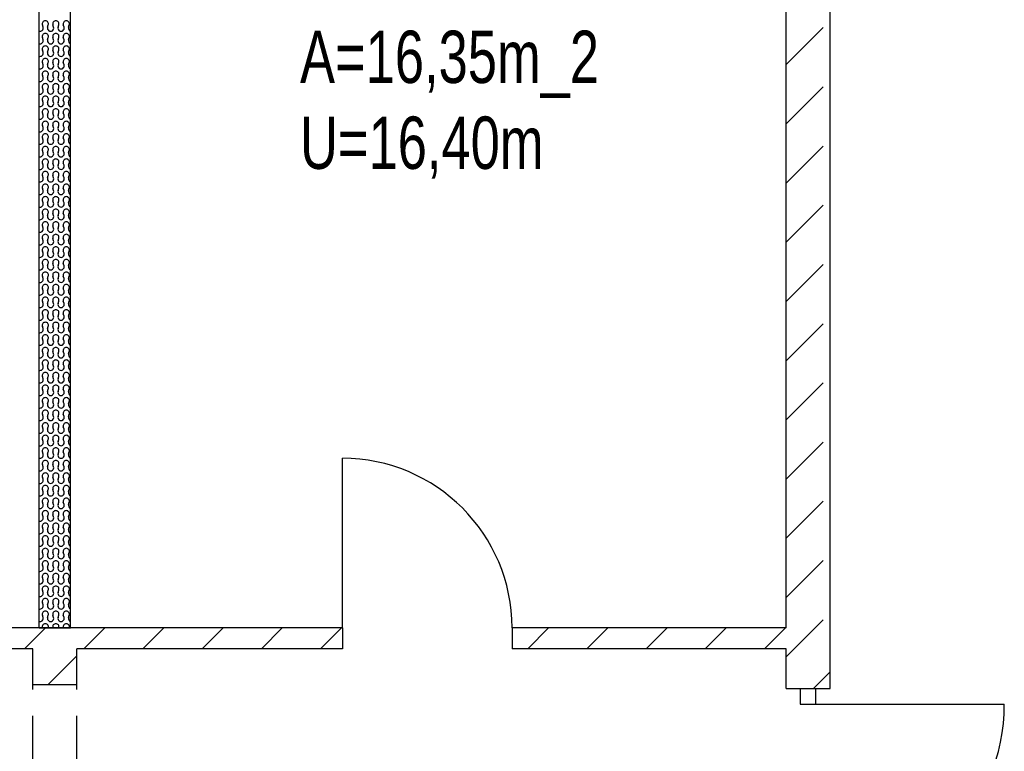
# Model space of a CAD drawing. Header units: metres. Extents: x 940 to 7099, y 1241 to 5343.
# Tile 7 of 23: x 2383 to 2853, y 4019 to 4369. Entities that reach past the tile are written whole.
import ezdxf

# ---------------------------------------------------------------- set-up
doc = ezdxf.new("R2010")
doc.units = ezdxf.units.M
doc.header["$LTSCALE"] = 100
doc.header["$MEASUREMENT"] = 0
doc.linetypes.add('HIDDEN', pattern=[0.375, 0.25, -0.125])
for name, color, linetype in [('20', 211, 'Continuous'), ('22', 211, 'Continuous'), ('30', 5, 'Continuous'), ('32', 2, 'Continuous'), ('64', 1, 'Continuous'), ('67', 2, 'Continuous'), ('69', 6, 'Continuous')]:
    doc.layers.add(name, color=color, linetype=linetype)

msp = doc.modelspace()

# ---------------------------------------------------------------- linework, layer by layer
at = {"layer": '20', "linetype": 'Continuous'}
for p, q in [((2393.9246, 4364.9688), (2393.575, 4366.0308)), ((2396.075, 4364.9688), (2396.4246, 4366.0308)), ((2398.9246, 4364.9688), (2398.575, 4366.0308)), ((2401.075, 4364.9688), (2401.4246, 4366.0308)), ((2403.9246, 4364.9688), (2403.575, 4366.0308)), ((2406.075, 4364.9688), (2406.4246, 4366.0308)), ((2393.9246, 4358.9688), (2393.575, 4360.0308)), ((2396.075, 4358.9688), (2396.4246, 4360.0308)), ((2398.9246, 4358.9688), (2398.575, 4360.0308)), ((2401.075, 4358.9688), (2401.4246, 4360.0308)), ((2403.9246, 4358.9688), (2403.575, 4360.0308)), ((2406.075, 4358.9688), (2406.4246, 4360.0308)), ((2393.9246, 4352.9688), (2393.575, 4354.0308)), ((2396.075, 4352.9688), (2396.4246, 4354.0308)), ((2398.9246, 4352.9688), (2398.575, 4354.0308)), ((2401.075, 4352.9688), (2401.4246, 4354.0308)), ((2403.9246, 4352.9688), (2403.575, 4354.0308)), ((2406.075, 4352.9688), (2406.4246, 4354.0308)), ((2393.9246, 4346.9688), (2393.575, 4348.0308)), ((2396.075, 4346.9688), (2396.4246, 4348.0308)), ((2398.9246, 4346.9688), (2398.575, 4348.0308)), ((2401.075, 4346.9688), (2401.4246, 4348.0308)), ((2403.9246, 4346.9688), (2403.575, 4348.0308)), ((2406.075, 4346.9688), (2406.4246, 4348.0308)), ((2393.9246, 4340.9688), (2393.575, 4342.0308)), ((2396.075, 4340.9688), (2396.4246, 4342.0308)), ((2398.9246, 4340.9688), (2398.575, 4342.0308)), ((2401.075, 4340.9688), (2401.4246, 4342.0308)), ((2403.9246, 4340.9688), (2403.575, 4342.0308)), ((2406.075, 4340.9688), (2406.4246, 4342.0308)), ((2393.9246, 4334.9688), (2393.575, 4336.0308)), ((2396.075, 4334.9688), (2396.4246, 4336.0308)), ((2398.9246, 4334.9688), (2398.575, 4336.0308)), ((2401.075, 4334.9688), (2401.4246, 4336.0308)), ((2403.9246, 4334.9688), (2403.575, 4336.0308)), ((2406.075, 4334.9688), (2406.4246, 4336.0308)), ((2393.9246, 4328.9688), (2393.575, 4330.0308)), ((2396.075, 4328.9688), (2396.4246, 4330.0308)), ((2398.9246, 4328.9688), (2398.575, 4330.0308)), ((2401.075, 4328.9688), (2401.4246, 4330.0308)), ((2403.9246, 4328.9688), (2403.575, 4330.0308)), ((2406.075, 4328.9688), (2406.4246, 4330.0308)), ((2393.9246, 4322.9688), (2393.575, 4324.0308)), ((2396.075, 4322.9688), (2396.4246, 4324.0308)), ((2398.9246, 4322.9688), (2398.575, 4324.0308)), ((2401.075, 4322.9688), (2401.4246, 4324.0308)), ((2403.9246, 4322.9688), (2403.575, 4324.0308)), ((2406.075, 4322.9688), (2406.4246, 4324.0308)), ((2393.9246, 4316.9688), (2393.575, 4318.0308)), ((2396.075, 4316.9688), (2396.4246, 4318.0308)), ((2398.9246, 4316.9688), (2398.575, 4318.0308)), ((2401.075, 4316.9688), (2401.4246, 4318.0308)), ((2403.9246, 4316.9688), (2403.575, 4318.0308)), ((2406.075, 4316.9688), (2406.4246, 4318.0308)), ((2393.9246, 4310.9688), (2393.575, 4312.0308)), ((2396.075, 4310.9688), (2396.4246, 4312.0308)), ((2398.9246, 4310.9688), (2398.575, 4312.0308)), ((2401.075, 4310.9688), (2401.4246, 4312.0308)), ((2403.9246, 4310.9688), (2403.575, 4312.0308)), ((2406.075, 4310.9688), (2406.4246, 4312.0308)), ((2393.9246, 4304.9688), (2393.575, 4306.0308)), ((2396.075, 4304.9688), (2396.4246, 4306.0308)), ((2398.9246, 4304.9688), (2398.575, 4306.0308)), ((2401.075, 4304.9688), (2401.4246, 4306.0308)), ((2403.9246, 4304.9688), (2403.575, 4306.0308)), ((2406.075, 4304.9688), (2406.4246, 4306.0308)), ((2393.9246, 4298.9688), (2393.575, 4300.0308)), ((2396.075, 4298.9688), (2396.4246, 4300.0308)), ((2398.9246, 4298.9688), (2398.575, 4300.0308)), ((2401.075, 4298.9688), (2401.4246, 4300.0308)), ((2403.9246, 4298.9688), (2403.575, 4300.0308)), ((2406.075, 4298.9688), (2406.4246, 4300.0308)), ((2393.9246, 4292.9688), (2393.575, 4294.0308)), ((2396.075, 4292.9688), (2396.4246, 4294.0308)), ((2398.9246, 4292.9688), (2398.575, 4294.0308)), ((2401.075, 4292.9688), (2401.4246, 4294.0308)), ((2403.9246, 4292.9688), (2403.575, 4294.0308)), ((2406.075, 4292.9688), (2406.4246, 4294.0308)), ((2393.9246, 4286.9688), (2393.575, 4288.0308)), ((2396.075, 4286.9688), (2396.4246, 4288.0308)), ((2398.9246, 4286.9688), (2398.575, 4288.0308)), ((2401.075, 4286.9688), (2401.4246, 4288.0308)), ((2403.9246, 4286.9688), (2403.575, 4288.0308)), ((2406.075, 4286.9688), (2406.4246, 4288.0308)), ((2393.9246, 4280.9688), (2393.575, 4282.0308)), ((2396.075, 4280.9688), (2396.4246, 4282.0308)), ((2398.9246, 4280.9688), (2398.575, 4282.0308)), ((2401.075, 4280.9688), (2401.4246, 4282.0308)), ((2403.9246, 4280.9688), (2403.575, 4282.0308)), ((2406.075, 4280.9688), (2406.4246, 4282.0308)), ((2393.9246, 4274.9688), (2393.575, 4276.0308)), ((2396.075, 4274.9688), (2396.4246, 4276.0308)), ((2398.9246, 4274.9688), (2398.575, 4276.0308)), ((2401.075, 4274.9688), (2401.4246, 4276.0308)), ((2403.9246, 4274.9688), (2403.575, 4276.0308)), ((2406.075, 4274.9688), (2406.4246, 4276.0308)), ((2393.9246, 4268.9688), (2393.575, 4270.0308)), ((2396.075, 4268.9688), (2396.4246, 4270.0308)), ((2398.9246, 4268.9688), (2398.575, 4270.0308)), ((2401.075, 4268.9688), (2401.4246, 4270.0308)), ((2403.9246, 4268.9688), (2403.575, 4270.0308)), ((2406.075, 4268.9688), (2406.4246, 4270.0308)), ((2393.9246, 4262.9688), (2393.575, 4264.0308)), ((2396.075, 4262.9688), (2396.4246, 4264.0308)), ((2398.9246, 4262.9688), (2398.575, 4264.0308)), ((2401.075, 4262.9688), (2401.4246, 4264.0308)), ((2403.9246, 4262.9688), (2403.575, 4264.0308)), ((2406.075, 4262.9688), (2406.4246, 4264.0308)), ((2393.9246, 4256.9688), (2393.575, 4258.0308)), ((2396.075, 4256.9688), (2396.4246, 4258.0308)), ((2398.9246, 4256.9688), (2398.575, 4258.0308)), ((2401.075, 4256.9688), (2401.4246, 4258.0308)), ((2403.9246, 4256.9688), (2403.575, 4258.0308)), ((2406.075, 4256.9688), (2406.4246, 4258.0308)), ((2393.9246, 4250.9688), (2393.575, 4252.0308)), ((2396.075, 4250.9688), (2396.4246, 4252.0308)), ((2398.9246, 4250.9688), (2398.575, 4252.0308)), ((2401.075, 4250.9688), (2401.4246, 4252.0308)), ((2403.9246, 4250.9688), (2403.575, 4252.0308)), ((2406.075, 4250.9688), (2406.4246, 4252.0308)), ((2393.9246, 4244.9688), (2393.575, 4246.0308)), ((2396.075, 4244.9688), (2396.4246, 4246.0308)), ((2398.9246, 4244.9688), (2398.575, 4246.0308)), ((2401.075, 4244.9688), (2401.4246, 4246.0308)), ((2403.9246, 4244.9688), (2403.575, 4246.0308)), ((2406.075, 4244.9688), (2406.4246, 4246.0308)), ((2393.9246, 4238.9688), (2393.575, 4240.0308)), ((2396.075, 4238.9688), (2396.4246, 4240.0308)), ((2398.9246, 4238.9688), (2398.575, 4240.0308)), ((2401.075, 4238.9688), (2401.4246, 4240.0308)), ((2403.9246, 4238.9688), (2403.575, 4240.0308)), ((2406.075, 4238.9688), (2406.4246, 4240.0308)), ((2393.9246, 4232.9688), (2393.575, 4234.0308)), ((2396.075, 4232.9688), (2396.4246, 4234.0308)), ((2398.9246, 4232.9688), (2398.575, 4234.0308)), ((2401.075, 4232.9688), (2401.4246, 4234.0308)), ((2403.9246, 4232.9688), (2403.575, 4234.0308)), ((2406.075, 4232.9688), (2406.4246, 4234.0308)), ((2393.9246, 4226.9688), (2393.575, 4228.0308)), ((2396.075, 4226.9688), (2396.4246, 4228.0308)), ((2398.9246, 4226.9688), (2398.575, 4228.0308)), ((2401.075, 4226.9688), (2401.4246, 4228.0308)), ((2403.9246, 4226.9688), (2403.575, 4228.0308)), ((2406.075, 4226.9688), (2406.4246, 4228.0308)), ((2393.9246, 4220.9688), (2393.575, 4222.0308)), ((2396.075, 4220.9688), (2396.4246, 4222.0308)), ((2398.9246, 4220.9688), (2398.575, 4222.0308)), ((2401.075, 4220.9688), (2401.4246, 4222.0308)), ((2403.9246, 4220.9688), (2403.575, 4222.0308)), ((2406.075, 4220.9688), (2406.4246, 4222.0308)), ((2393.9246, 4214.9688), (2393.575, 4216.0308)), ((2396.075, 4214.9688), (2396.4246, 4216.0308)), ((2398.9246, 4214.9688), (2398.575, 4216.0308)), ((2401.075, 4214.9688), (2401.4246, 4216.0308)), ((2403.9246, 4214.9688), (2403.575, 4216.0308)), ((2406.075, 4214.9688), (2406.4246, 4216.0308)), ((2393.9246, 4208.9688), (2393.575, 4210.0308)), ((2396.075, 4208.9688), (2396.4246, 4210.0308)), ((2398.9246, 4208.9688), (2398.575, 4210.0308)), ((2401.075, 4208.9688), (2401.4246, 4210.0308)), ((2403.9246, 4208.9688), (2403.575, 4210.0308)), ((2406.075, 4208.9688), (2406.4246, 4210.0308)), ((2393.9246, 4202.9688), (2393.575, 4204.0308)), ((2396.075, 4202.9688), (2396.4246, 4204.0308)), ((2398.9246, 4202.9688), (2398.575, 4204.0308)), ((2401.075, 4202.9688), (2401.4246, 4204.0308)), ((2403.9246, 4202.9688), (2403.575, 4204.0308)), ((2406.075, 4202.9688), (2406.4246, 4204.0308)), ((2393.9246, 4196.9688), (2393.575, 4198.0308)), ((2396.075, 4196.9688), (2396.4246, 4198.0308)), ((2398.9246, 4196.9688), (2398.575, 4198.0308)), ((2401.075, 4196.9688), (2401.4246, 4198.0308)), ((2403.9246, 4196.9688), (2403.575, 4198.0308)), ((2406.075, 4196.9688), (2406.4246, 4198.0308)), ((2393.9246, 4190.9688), (2393.575, 4192.0308)), ((2396.075, 4190.9688), (2396.4246, 4192.0308)), ((2398.9246, 4190.9688), (2398.575, 4192.0308)), ((2401.075, 4190.9688), (2401.4246, 4192.0308)), ((2403.9246, 4190.9688), (2403.575, 4192.0308)), ((2406.075, 4190.9688), (2406.4246, 4192.0308)), ((2393.9246, 4184.9688), (2393.575, 4186.0308)), ((2396.075, 4184.9688), (2396.4246, 4186.0308)), ((2398.9246, 4184.9688), (2398.575, 4186.0308)), ((2401.075, 4184.9688), (2401.4246, 4186.0308)), ((2403.9246, 4184.9688), (2403.575, 4186.0308)), ((2406.075, 4184.9688), (2406.4246, 4186.0308)), ((2393.9246, 4178.9688), (2393.575, 4180.0308)), ((2396.075, 4178.9688), (2396.4246, 4180.0308)), ((2398.9246, 4178.9688), (2398.575, 4180.0308)), ((2401.075, 4178.9688), (2401.4246, 4180.0308)), ((2403.9246, 4178.9688), (2403.575, 4180.0308)), ((2406.075, 4178.9688), (2406.4246, 4180.0308)), ((2393.9246, 4172.9688), (2393.575, 4174.0308)), ((2396.075, 4172.9688), (2396.4246, 4174.0308)), ((2398.9246, 4172.9688), (2398.575, 4174.0308)), ((2401.075, 4172.9688), (2401.4246, 4174.0308)), ((2403.9246, 4172.9688), (2403.575, 4174.0308)), ((2406.075, 4172.9688), (2406.4246, 4174.0308)), ((2393.9246, 4166.9688), (2393.575, 4168.0308)), ((2396.075, 4166.9688), (2396.4246, 4168.0308)), ((2398.9246, 4166.9688), (2398.575, 4168.0308)), ((2401.075, 4166.9688), (2401.4246, 4168.0308)), ((2403.9246, 4166.9688), (2403.575, 4168.0308)), ((2406.075, 4166.9688), (2406.4246, 4168.0308)), ((2393.9246, 4160.9688), (2393.575, 4162.0308)), ((2396.075, 4160.9688), (2396.4246, 4162.0308)), ((2398.9246, 4160.9688), (2398.575, 4162.0308)), ((2401.075, 4160.9688), (2401.4246, 4162.0308)), ((2403.9246, 4160.9688), (2403.575, 4162.0308)), ((2406.075, 4160.9688), (2406.4246, 4162.0308)), ((2393.9246, 4154.9688), (2393.575, 4156.0308)), ((2396.075, 4154.9688), (2396.4246, 4156.0308)), ((2398.9246, 4154.9688), (2398.575, 4156.0308)), ((2401.075, 4154.9688), (2401.4246, 4156.0308)), ((2403.9246, 4154.9688), (2403.575, 4156.0308)), ((2406.075, 4154.9688), (2406.4246, 4156.0308)), ((2393.9246, 4148.9688), (2393.575, 4150.0308)), ((2396.075, 4148.9688), (2396.4246, 4150.0308)), ((2398.9246, 4148.9688), (2398.575, 4150.0308)), ((2401.075, 4148.9688), (2401.4246, 4150.0308)), ((2403.9246, 4148.9688), (2403.575, 4150.0308)), ((2406.075, 4148.9688), (2406.4246, 4150.0308)), ((2393.9246, 4142.9688), (2393.575, 4144.0308)), ((2396.075, 4142.9688), (2396.4246, 4144.0308)), ((2398.9246, 4142.9688), (2398.575, 4144.0308)), ((2401.075, 4142.9688), (2401.4246, 4144.0308)), ((2403.9246, 4142.9688), (2403.575, 4144.0308)), ((2406.075, 4142.9688), (2406.4246, 4144.0308)), ((2393.9246, 4136.9688), (2393.575, 4138.0308)), ((2396.075, 4136.9688), (2396.4246, 4138.0308)), ((2398.9246, 4136.9688), (2398.575, 4138.0308)), ((2401.075, 4136.9688), (2401.4246, 4138.0308)), ((2403.9246, 4136.9688), (2403.575, 4138.0308)), ((2406.075, 4136.9688), (2406.4246, 4138.0308)), ((2393.9246, 4130.9688), (2393.575, 4132.0308)), ((2396.075, 4130.9688), (2396.4246, 4132.0308)), ((2398.9246, 4130.9688), (2398.575, 4132.0308)), ((2401.075, 4130.9688), (2401.4246, 4132.0308)), ((2403.9246, 4130.9688), (2403.575, 4132.0308)), ((2406.075, 4130.9688), (2406.4246, 4132.0308)), ((2393.9246, 4124.9688), (2393.575, 4126.0308)), ((2396.075, 4124.9688), (2396.4246, 4126.0308)), ((2398.9246, 4124.9688), (2398.575, 4126.0308)), ((2401.075, 4124.9688), (2401.4246, 4126.0308)), ((2403.9246, 4124.9688), (2403.575, 4126.0308)), ((2406.075, 4124.9688), (2406.4246, 4126.0308)), ((2393.9246, 4118.9688), (2393.575, 4120.0308)), ((2396.075, 4118.9688), (2396.4246, 4120.0308)), ((2398.9246, 4118.9688), (2398.575, 4120.0308)), ((2401.075, 4118.9688), (2401.4246, 4120.0308)), ((2403.9246, 4118.9688), (2403.575, 4120.0308)), ((2406.075, 4118.9688), (2406.4246, 4120.0308)), ((2393.9246, 4112.9688), (2393.575, 4114.0308)), ((2396.075, 4112.9688), (2396.4246, 4114.0308)), ((2398.9246, 4112.9688), (2398.575, 4114.0308)), ((2401.075, 4112.9688), (2401.4246, 4114.0308)), ((2403.9246, 4112.9688), (2403.575, 4114.0308)), ((2406.075, 4112.9688), (2406.4246, 4114.0308)), ((2393.9246, 4106.9688), (2393.575, 4108.0308)), ((2396.075, 4106.9688), (2396.4246, 4108.0308)), ((2398.9246, 4106.9688), (2398.575, 4108.0308)), ((2401.075, 4106.9688), (2401.4246, 4108.0308)), ((2403.9246, 4106.9688), (2403.575, 4108.0308)), ((2406.075, 4106.9688), (2406.4246, 4108.0308)), ((2393.9246, 4100.9688), (2393.575, 4102.0308)), ((2396.075, 4100.9688), (2396.4246, 4102.0308)), ((2398.9246, 4100.9688), (2398.575, 4102.0308)), ((2401.075, 4100.9688), (2401.4246, 4102.0308)), ((2403.9246, 4100.9688), (2403.575, 4102.0308)), ((2406.075, 4100.9688), (2406.4246, 4102.0308)), ((2393.9246, 4094.9688), (2393.575, 4096.0308)), ((2396.075, 4094.9688), (2396.4246, 4096.0308)), ((2398.9246, 4094.9688), (2398.575, 4096.0308)), ((2401.075, 4094.9688), (2401.4246, 4096.0308)), ((2403.9246, 4094.9688), (2403.575, 4096.0308)), ((2406.075, 4094.9688), (2406.4246, 4096.0308)), ((2393.9246, 4088.9688), (2393.575, 4090.0308)), ((2396.075, 4088.9688), (2396.4246, 4090.0308)), ((2398.9246, 4088.9688), (2398.575, 4090.0308)), ((2401.075, 4088.9688), (2401.4246, 4090.0308)), ((2403.9246, 4088.9688), (2403.575, 4090.0308)), ((2406.075, 4088.9688), (2406.4246, 4090.0308)), ((2393.9246, 4082.9688), (2393.575, 4084.0308)), ((2396.075, 4082.9688), (2396.4246, 4084.0308)), ((2398.9246, 4082.9688), (2398.575, 4084.0308)), ((2401.075, 4082.9688), (2401.4246, 4084.0308)), ((2403.9246, 4082.9688), (2403.575, 4084.0308)), ((2406.075, 4082.9688), (2406.4246, 4084.0308)), ((2393.575, 4078.0308), (2393.5852, 4078)), ((2396.4246, 4078.0308), (2396.4145, 4078)), ((2398.575, 4078.0308), (2398.5852, 4078)), ((2401.4246, 4078.0308), (2401.4145, 4078)), ((2403.575, 4078.0308), (2403.5852, 4078)), ((2406.4246, 4078.0308), (2406.4145, 4078)), ((2625.5022, 4068), (2635.5022, 4078)), ((2653.7864, 4068), (2663.7864, 4078)), ((2682.0707, 4068), (2692.0707, 4078)), ((2710.355, 4068), (2720.355, 4078)), ((2738.6393, 4068), (2748.6393, 4078))]:
    msp.add_line(p, q, dxfattribs=at)
for centre, start, end in [((2394.9998, 4366.4998), 90, 198.2205), ((2394.9998, 4366.4998), 341.7795, 90), ((2399.9998, 4366.4998), 90, 198.2205), ((2399.9998, 4366.4998), 341.7795, 90), ((2404.9998, 4366.4998), 90, 198.2205), ((2404.9998, 4366.4998), 341.7795, 90), ((2392.4998, 4364.4998), 250.5356, 18.2205), ((2394.9998, 4360.4998), 90, 198.2205), ((2394.9998, 4360.4998), 341.7795, 90), ((2397.4998, 4364.4998), 161.7795, 18.2205), ((2399.9998, 4360.4998), 90, 198.2205), ((2399.9998, 4360.4998), 341.7795, 90), ((2402.4998, 4364.4998), 161.7795, 18.2205), ((2404.9998, 4360.4998), 90, 198.2205), ((2404.9998, 4360.4998), 341.7795, 90), ((2407.4998, 4364.4998), 161.7795, 250.5356), ((2392.4998, 4358.4998), 250.5356, 18.2205), ((2397.4998, 4358.4998), 161.7795, 18.2205), ((2402.4998, 4358.4998), 161.7795, 18.2205), ((2407.4998, 4358.4998), 161.7795, 250.5356), ((2392.4998, 4352.4998), 250.5356, 18.2205), ((2394.9998, 4354.4998), 90, 198.2205), ((2394.9998, 4354.4998), 341.7795, 90), ((2397.4998, 4352.4998), 161.7795, 18.2205), ((2399.9998, 4354.4998), 90, 198.2205), ((2399.9998, 4354.4998), 341.7795, 90), ((2402.4998, 4352.4998), 161.7795, 18.2205), ((2404.9998, 4354.4998), 90, 198.2205), ((2404.9998, 4354.4998), 341.7795, 90), ((2407.4998, 4352.4998), 161.7795, 250.5356), ((2394.9998, 4348.4998), 90, 198.2205), ((2394.9998, 4348.4998), 341.7795, 90), ((2399.9998, 4348.4998), 90, 198.2205), ((2399.9998, 4348.4998), 341.7795, 90), ((2404.9998, 4348.4998), 90, 198.2205), ((2404.9998, 4348.4998), 341.7795, 90), ((2392.4998, 4346.4998), 250.5356, 18.2205), ((2394.9998, 4342.4998), 90, 198.2205), ((2394.9998, 4342.4998), 341.7795, 90), ((2397.4998, 4346.4998), 161.7795, 18.2205), ((2399.9998, 4342.4998), 90, 198.2205), ((2399.9998, 4342.4998), 341.7795, 90), ((2402.4998, 4346.4998), 161.7795, 18.2205), ((2404.9998, 4342.4998), 90, 198.2205), ((2404.9998, 4342.4998), 341.7795, 90), ((2407.4998, 4346.4998), 161.7795, 250.5356), ((2392.4998, 4340.4998), 250.5356, 18.2205), ((2397.4998, 4340.4998), 161.7795, 18.2205), ((2402.4998, 4340.4998), 161.7795, 18.2205), ((2407.4998, 4340.4998), 161.7795, 250.5356), ((2392.4998, 4334.4998), 250.5356, 18.2205), ((2394.9998, 4336.4998), 90, 198.2205), ((2394.9998, 4336.4998), 341.7795, 90), ((2397.4998, 4334.4998), 161.7795, 18.2205), ((2399.9998, 4336.4998), 90, 198.2205), ((2399.9998, 4336.4998), 341.7795, 90), ((2402.4998, 4334.4998), 161.7795, 18.2205), ((2404.9998, 4336.4998), 90, 198.2205), ((2404.9998, 4336.4998), 341.7795, 90), ((2407.4998, 4334.4998), 161.7795, 250.5356), ((2392.4998, 4328.4998), 250.5356, 18.2205), ((2394.9998, 4330.4998), 90, 198.2205), ((2394.9998, 4330.4998), 341.7795, 90), ((2397.4998, 4328.4998), 161.7795, 18.2205), ((2399.9998, 4330.4998), 90, 198.2205), ((2399.9998, 4330.4998), 341.7795, 90), ((2402.4998, 4328.4998), 161.7795, 18.2205), ((2404.9998, 4330.4998), 90, 198.2205), ((2404.9998, 4330.4998), 341.7795, 90), ((2407.4998, 4328.4998), 161.7795, 250.5356), ((2394.9998, 4324.4998), 90, 198.2205), ((2394.9998, 4324.4998), 341.7795, 90), ((2399.9998, 4324.4998), 90, 198.2205), ((2399.9998, 4324.4998), 341.7795, 90), ((2404.9998, 4324.4998), 90, 198.2205), ((2404.9998, 4324.4998), 341.7795, 90), ((2392.4998, 4322.4998), 250.5356, 18.2205), ((2394.9998, 4318.4998), 90, 198.2205), ((2394.9998, 4318.4998), 341.7795, 90), ((2397.4998, 4322.4998), 161.7795, 18.2205), ((2399.9998, 4318.4998), 90, 198.2205), ((2399.9998, 4318.4998), 341.7795, 90), ((2402.4998, 4322.4998), 161.7795, 18.2205), ((2404.9998, 4318.4998), 90, 198.2205), ((2404.9998, 4318.4998), 341.7795, 90), ((2407.4998, 4322.4998), 161.7795, 250.5356), ((2392.4998, 4316.4998), 250.5356, 18.2205), ((2397.4998, 4316.4998), 161.7795, 18.2205), ((2402.4998, 4316.4998), 161.7795, 18.2205), ((2407.4998, 4316.4998), 161.7795, 250.5356), ((2392.4998, 4310.4998), 250.5356, 18.2205), ((2394.9998, 4312.4998), 90, 198.2205), ((2394.9998, 4312.4998), 341.7795, 90), ((2397.4998, 4310.4998), 161.7795, 18.2205), ((2399.9998, 4312.4998), 90, 198.2205), ((2399.9998, 4312.4998), 341.7795, 90), ((2402.4998, 4310.4998), 161.7795, 18.2205), ((2404.9998, 4312.4998), 90, 198.2205), ((2404.9998, 4312.4998), 341.7795, 90), ((2407.4998, 4310.4998), 161.7795, 250.5356), ((2394.9998, 4306.4998), 90, 198.2205), ((2394.9998, 4306.4998), 341.7795, 90), ((2399.9998, 4306.4998), 90, 198.2205), ((2399.9998, 4306.4998), 341.7795, 90), ((2404.9998, 4306.4998), 90, 198.2205), ((2404.9998, 4306.4998), 341.7795, 90), ((2392.4998, 4304.4998), 250.5356, 18.2205), ((2394.9998, 4300.4998), 90, 198.2205), ((2394.9998, 4300.4998), 341.7795, 90), ((2397.4998, 4304.4998), 161.7795, 18.2205), ((2399.9998, 4300.4998), 90, 198.2205), ((2399.9998, 4300.4998), 341.7795, 90), ((2402.4998, 4304.4998), 161.7795, 18.2205), ((2404.9998, 4300.4998), 90, 198.2205), ((2404.9998, 4300.4998), 341.7795, 90), ((2407.4998, 4304.4998), 161.7795, 250.5356), ((2392.4998, 4298.4998), 250.5356, 18.2205), ((2394.9998, 4294.4998), 90, 198.2205), ((2394.9998, 4294.4998), 341.7795, 90), ((2397.4998, 4298.4998), 161.7795, 18.2205), ((2399.9998, 4294.4998), 90, 198.2205), ((2399.9998, 4294.4998), 341.7795, 90), ((2402.4998, 4298.4998), 161.7795, 18.2205), ((2404.9998, 4294.4998), 90, 198.2205), ((2404.9998, 4294.4998), 341.7795, 90), ((2407.4998, 4298.4998), 161.7795, 250.5356), ((2392.4998, 4292.4998), 250.5356, 18.2205), ((2397.4998, 4292.4998), 161.7795, 18.2205), ((2402.4998, 4292.4998), 161.7795, 18.2205), ((2407.4998, 4292.4998), 161.7795, 250.5356), ((2392.4998, 4286.4998), 250.5356, 18.2205), ((2394.9998, 4288.4998), 90, 198.2205), ((2394.9998, 4288.4998), 341.7795, 90), ((2397.4998, 4286.4998), 161.7795, 18.2205), ((2399.9998, 4288.4998), 90, 198.2205), ((2399.9998, 4288.4998), 341.7795, 90), ((2402.4998, 4286.4998), 161.7795, 18.2205), ((2404.9998, 4288.4998), 90, 198.2205), ((2404.9998, 4288.4998), 341.7795, 90), ((2407.4998, 4286.4998), 161.7795, 250.5356), ((2394.9998, 4282.4998), 90, 198.2205), ((2394.9998, 4282.4998), 341.7795, 90), ((2399.9998, 4282.4998), 90, 198.2205), ((2399.9998, 4282.4998), 341.7795, 90), ((2404.9998, 4282.4998), 90, 198.2205), ((2404.9998, 4282.4998), 341.7795, 90), ((2392.4998, 4280.4998), 250.5356, 18.2205), ((2394.9998, 4276.4998), 90, 198.2205), ((2394.9998, 4276.4998), 341.7795, 90), ((2397.4998, 4280.4998), 161.7795, 18.2205), ((2399.9998, 4276.4998), 90, 198.2205), ((2399.9998, 4276.4998), 341.7795, 90), ((2402.4998, 4280.4998), 161.7795, 18.2205), ((2404.9998, 4276.4998), 90, 198.2205), ((2404.9998, 4276.4998), 341.7795, 90), ((2407.4998, 4280.4998), 161.7795, 250.5356), ((2392.4998, 4274.4998), 250.5356, 18.2205), ((2397.4998, 4274.4998), 161.7795, 18.2205), ((2402.4998, 4274.4998), 161.7795, 18.2205), ((2407.4998, 4274.4998), 161.7795, 250.5356), ((2392.4998, 4268.4998), 250.5356, 18.2205), ((2394.9998, 4270.4998), 90, 198.2205), ((2394.9998, 4270.4998), 341.7795, 90), ((2397.4998, 4268.4998), 161.7795, 18.2205), ((2399.9998, 4270.4998), 90, 198.2205), ((2399.9998, 4270.4998), 341.7795, 90), ((2402.4998, 4268.4998), 161.7795, 18.2205), ((2404.9998, 4270.4998), 90, 198.2205), ((2404.9998, 4270.4998), 341.7795, 90), ((2407.4998, 4268.4998), 161.7795, 250.5356), ((2392.4998, 4262.4998), 250.5356, 18.2205), ((2394.9998, 4264.4998), 90, 198.2205), ((2394.9998, 4264.4998), 341.7795, 90), ((2397.4998, 4262.4998), 161.7795, 18.2205), ((2399.9998, 4264.4998), 90, 198.2205), ((2399.9998, 4264.4998), 341.7795, 90), ((2402.4998, 4262.4998), 161.7795, 18.2205), ((2404.9998, 4264.4998), 90, 198.2205), ((2404.9998, 4264.4998), 341.7795, 90), ((2407.4998, 4262.4998), 161.7795, 250.5356), ((2394.9998, 4258.4998), 90, 198.2205), ((2394.9998, 4258.4998), 341.7795, 90), ((2399.9998, 4258.4998), 90, 198.2205), ((2399.9998, 4258.4998), 341.7795, 90), ((2404.9998, 4258.4998), 90, 198.2205), ((2404.9998, 4258.4998), 341.7795, 90), ((2392.4998, 4256.4998), 250.5356, 18.2205), ((2394.9998, 4252.4998), 90, 198.2205), ((2394.9998, 4252.4998), 341.7795, 90), ((2397.4998, 4256.4998), 161.7795, 18.2205), ((2399.9998, 4252.4998), 90, 198.2205), ((2399.9998, 4252.4998), 341.7795, 90), ((2402.4998, 4256.4998), 161.7795, 18.2205), ((2404.9998, 4252.4998), 90, 198.2205), ((2404.9998, 4252.4998), 341.7795, 90), ((2407.4998, 4256.4998), 161.7795, 250.5356), ((2392.4998, 4250.4998), 250.5356, 18.2205), ((2397.4998, 4250.4998), 161.7795, 18.2205), ((2402.4998, 4250.4998), 161.7795, 18.2205), ((2407.4998, 4250.4998), 161.7795, 250.5356), ((2392.4998, 4244.4998), 250.5356, 18.2205), ((2394.9998, 4246.4998), 90, 198.2205), ((2394.9998, 4246.4998), 341.7795, 90), ((2397.4998, 4244.4998), 161.7795, 18.2205), ((2399.9998, 4246.4998), 90, 198.2205), ((2399.9998, 4246.4998), 341.7795, 90), ((2402.4998, 4244.4998), 161.7795, 18.2205), ((2404.9998, 4246.4998), 90, 198.2205), ((2404.9998, 4246.4998), 341.7795, 90), ((2407.4998, 4244.4998), 161.7795, 250.5356), ((2394.9998, 4240.4998), 90, 198.2205), ((2394.9998, 4240.4998), 341.7795, 90), ((2399.9998, 4240.4998), 90, 198.2205), ((2399.9998, 4240.4998), 341.7795, 90), ((2404.9998, 4240.4998), 90, 198.2205), ((2404.9998, 4240.4998), 341.7795, 90), ((2392.4998, 4238.4998), 250.5356, 18.2205), ((2394.9998, 4234.4998), 90, 198.2205), ((2394.9998, 4234.4998), 341.7795, 90), ((2397.4998, 4238.4998), 161.7795, 18.2205), ((2399.9998, 4234.4998), 90, 198.2205), ((2399.9998, 4234.4998), 341.7795, 90), ((2402.4998, 4238.4998), 161.7795, 18.2205), ((2404.9998, 4234.4998), 90, 198.2205), ((2404.9998, 4234.4998), 341.7795, 90), ((2407.4998, 4238.4998), 161.7795, 250.5356), ((2392.4998, 4232.4998), 250.5356, 18.2205), ((2394.9998, 4228.4998), 90, 198.2205), ((2394.9998, 4228.4998), 341.7795, 90), ((2397.4998, 4232.4998), 161.7795, 18.2205), ((2399.9998, 4228.4998), 90, 198.2205), ((2399.9998, 4228.4998), 341.7795, 90), ((2402.4998, 4232.4998), 161.7795, 18.2205), ((2404.9998, 4228.4998), 90, 198.2205), ((2404.9998, 4228.4998), 341.7795, 90), ((2407.4998, 4232.4998), 161.7795, 250.5356), ((2392.4998, 4226.4998), 250.5356, 18.2205), ((2397.4998, 4226.4998), 161.7795, 18.2205), ((2402.4998, 4226.4998), 161.7795, 18.2205), ((2407.4998, 4226.4998), 161.7795, 250.5356), ((2392.4998, 4220.4998), 250.5356, 18.2205), ((2394.9998, 4222.4998), 90, 198.2205), ((2394.9998, 4222.4998), 341.7795, 90), ((2397.4998, 4220.4998), 161.7795, 18.2205), ((2399.9998, 4222.4998), 90, 198.2205), ((2399.9998, 4222.4998), 341.7795, 90), ((2402.4998, 4220.4998), 161.7795, 18.2205), ((2404.9998, 4222.4998), 90, 198.2205), ((2404.9998, 4222.4998), 341.7795, 90), ((2407.4998, 4220.4998), 161.7795, 250.5356), ((2394.9998, 4216.4998), 90, 198.2205), ((2394.9998, 4216.4998), 341.7795, 90), ((2399.9998, 4216.4998), 90, 198.2205), ((2399.9998, 4216.4998), 341.7795, 90), ((2404.9998, 4216.4998), 90, 198.2205), ((2404.9998, 4216.4998), 341.7795, 90), ((2392.4998, 4214.4998), 250.5356, 18.2205), ((2394.9998, 4210.4998), 90, 198.2205), ((2394.9998, 4210.4998), 341.7795, 90), ((2397.4998, 4214.4998), 161.7795, 18.2205), ((2399.9998, 4210.4998), 90, 198.2205), ((2399.9998, 4210.4998), 341.7795, 90), ((2402.4998, 4214.4998), 161.7795, 18.2205), ((2404.9998, 4210.4998), 90, 198.2205), ((2404.9998, 4210.4998), 341.7795, 90), ((2407.4998, 4214.4998), 161.7795, 250.5356), ((2392.4998, 4208.4998), 250.5356, 18.2205), ((2397.4998, 4208.4998), 161.7795, 18.2205), ((2402.4998, 4208.4998), 161.7795, 18.2205), ((2407.4998, 4208.4998), 161.7795, 250.5356), ((2392.4998, 4202.4998), 250.5356, 18.2205), ((2394.9998, 4204.4998), 90, 198.2205), ((2394.9998, 4204.4998), 341.7795, 90), ((2397.4998, 4202.4998), 161.7795, 18.2205), ((2399.9998, 4204.4998), 90, 198.2205), ((2399.9998, 4204.4998), 341.7795, 90), ((2402.4998, 4202.4998), 161.7795, 18.2205), ((2404.9998, 4204.4998), 90, 198.2205), ((2404.9998, 4204.4998), 341.7795, 90), ((2407.4998, 4202.4998), 161.7795, 250.5356), ((2392.4998, 4196.4998), 250.5356, 18.2205), ((2394.9998, 4198.4998), 90, 198.2205), ((2394.9998, 4198.4998), 341.7795, 90), ((2397.4998, 4196.4998), 161.7795, 18.2205), ((2399.9998, 4198.4998), 90, 198.2205), ((2399.9998, 4198.4998), 341.7795, 90), ((2402.4998, 4196.4998), 161.7795, 18.2205), ((2404.9998, 4198.4998), 90, 198.2205), ((2404.9998, 4198.4998), 341.7795, 90), ((2407.4998, 4196.4998), 161.7795, 250.5356), ((2394.9998, 4192.4998), 90, 198.2205), ((2394.9998, 4192.4998), 341.7795, 90), ((2399.9998, 4192.4998), 90, 198.2205), ((2399.9998, 4192.4998), 341.7795, 90), ((2404.9998, 4192.4998), 90, 198.2205), ((2404.9998, 4192.4998), 341.7795, 90), ((2392.4998, 4190.4998), 250.5356, 18.2205), ((2394.9998, 4186.4998), 90, 198.2205), ((2394.9998, 4186.4998), 341.7795, 90), ((2397.4998, 4190.4998), 161.7795, 18.2205), ((2399.9998, 4186.4998), 90, 198.2205), ((2399.9998, 4186.4998), 341.7795, 90), ((2402.4998, 4190.4998), 161.7795, 18.2205), ((2404.9998, 4186.4998), 90, 198.2205), ((2404.9998, 4186.4998), 341.7795, 90), ((2407.4998, 4190.4998), 161.7795, 250.5356), ((2392.4998, 4184.4998), 250.5356, 18.2205), ((2397.4998, 4184.4998), 161.7795, 18.2205), ((2402.4998, 4184.4998), 161.7795, 18.2205), ((2407.4998, 4184.4998), 161.7795, 250.5356), ((2392.4998, 4178.4998), 250.5356, 18.2205), ((2394.9998, 4180.4998), 90, 198.2205), ((2394.9998, 4180.4998), 341.7795, 90), ((2397.4998, 4178.4998), 161.7795, 18.2205), ((2399.9998, 4180.4998), 90, 198.2205), ((2399.9998, 4180.4998), 341.7795, 90), ((2402.4998, 4178.4998), 161.7795, 18.2205), ((2404.9998, 4180.4998), 90, 198.2205), ((2404.9998, 4180.4998), 341.7795, 90), ((2407.4998, 4178.4998), 161.7795, 250.5356), ((2394.9998, 4174.4998), 90, 198.2205), ((2394.9998, 4174.4998), 341.7795, 90), ((2399.9998, 4174.4998), 90, 198.2205), ((2399.9998, 4174.4998), 341.7795, 90), ((2404.9998, 4174.4998), 90, 198.2205), ((2404.9998, 4174.4998), 341.7795, 90), ((2392.4998, 4172.4998), 250.5356, 18.2205), ((2394.9998, 4168.4998), 90, 198.2205), ((2394.9998, 4168.4998), 341.7795, 90), ((2397.4998, 4172.4998), 161.7795, 18.2205), ((2399.9998, 4168.4998), 90, 198.2205), ((2399.9998, 4168.4998), 341.7795, 90), ((2402.4998, 4172.4998), 161.7795, 18.2205), ((2404.9998, 4168.4998), 90, 198.2205), ((2404.9998, 4168.4998), 341.7795, 90), ((2407.4998, 4172.4998), 161.7795, 250.5356), ((2392.4998, 4166.4998), 250.5356, 18.2205), ((2397.4998, 4166.4998), 161.7795, 18.2205), ((2402.4998, 4166.4998), 161.7795, 18.2205), ((2407.4998, 4166.4998), 161.7795, 250.5356), ((2392.4998, 4160.4998), 250.5356, 18.2205), ((2394.9998, 4162.4998), 90, 198.2205), ((2394.9998, 4162.4998), 341.7795, 90), ((2397.4998, 4160.4998), 161.7795, 18.2205), ((2399.9998, 4162.4998), 90, 198.2205), ((2399.9998, 4162.4998), 341.7795, 90), ((2402.4998, 4160.4998), 161.7795, 18.2205), ((2404.9998, 4162.4998), 90, 198.2205), ((2404.9998, 4162.4998), 341.7795, 90), ((2407.4998, 4160.4998), 161.7795, 250.5356), ((2392.4998, 4154.4998), 250.5356, 18.2205), ((2394.9998, 4156.4998), 90, 198.2205), ((2394.9998, 4156.4998), 341.7795, 90), ((2397.4998, 4154.4998), 161.7795, 18.2205), ((2399.9998, 4156.4998), 90, 198.2205), ((2399.9998, 4156.4998), 341.7795, 90), ((2402.4998, 4154.4998), 161.7795, 18.2205), ((2404.9998, 4156.4998), 90, 198.2205), ((2404.9998, 4156.4998), 341.7795, 90), ((2407.4998, 4154.4998), 161.7795, 250.5356), ((2394.9998, 4150.4998), 90, 198.2205), ((2394.9998, 4150.4998), 341.7795, 90), ((2399.9998, 4150.4998), 90, 198.2205), ((2399.9998, 4150.4998), 341.7795, 90), ((2404.9998, 4150.4998), 90, 198.2205), ((2404.9998, 4150.4998), 341.7795, 90), ((2392.4998, 4148.4998), 250.5356, 18.2205), ((2394.9998, 4144.4998), 90, 198.2205), ((2394.9998, 4144.4998), 341.7795, 90), ((2397.4998, 4148.4998), 161.7795, 18.2205), ((2399.9998, 4144.4998), 90, 198.2205), ((2399.9998, 4144.4998), 341.7795, 90), ((2402.4998, 4148.4998), 161.7795, 18.2205), ((2404.9998, 4144.4998), 90, 198.2205), ((2404.9998, 4144.4998), 341.7795, 90), ((2407.4998, 4148.4998), 161.7795, 250.5356), ((2392.4998, 4142.4998), 250.5356, 18.2205), ((2397.4998, 4142.4998), 161.7795, 18.2205), ((2402.4998, 4142.4998), 161.7795, 18.2205), ((2407.4998, 4142.4998), 161.7795, 250.5356), ((2392.4998, 4136.4998), 250.5356, 18.2205), ((2394.9998, 4138.4998), 90, 198.2205), ((2394.9998, 4138.4998), 341.7795, 90), ((2397.4998, 4136.4998), 161.7795, 18.2205), ((2399.9998, 4138.4998), 90, 198.2205), ((2399.9998, 4138.4998), 341.7795, 90), ((2402.4998, 4136.4998), 161.7795, 18.2205), ((2404.9998, 4138.4998), 90, 198.2205), ((2404.9998, 4138.4998), 341.7795, 90), ((2407.4998, 4136.4998), 161.7795, 250.5356), ((2394.9998, 4132.4998), 90, 198.2205), ((2394.9998, 4132.4998), 341.7795, 90), ((2399.9998, 4132.4998), 90, 198.2205), ((2399.9998, 4132.4998), 341.7795, 90), ((2404.9998, 4132.4998), 90, 198.2205), ((2404.9998, 4132.4998), 341.7795, 90), ((2392.4998, 4130.4998), 250.5356, 18.2205), ((2394.9998, 4126.4998), 90, 198.2205), ((2394.9998, 4126.4998), 341.7795, 90), ((2397.4998, 4130.4998), 161.7795, 18.2205), ((2399.9998, 4126.4998), 90, 198.2205), ((2399.9998, 4126.4998), 341.7795, 90), ((2402.4998, 4130.4998), 161.7795, 18.2205), ((2404.9998, 4126.4998), 90, 198.2205), ((2404.9998, 4126.4998), 341.7795, 90), ((2407.4998, 4130.4998), 161.7795, 250.5356), ((2392.4998, 4124.4998), 250.5356, 18.2205), ((2394.9998, 4120.4998), 90, 198.2205), ((2394.9998, 4120.4998), 341.7795, 90), ((2397.4998, 4124.4998), 161.7795, 18.2205), ((2399.9998, 4120.4998), 90, 198.2205), ((2399.9998, 4120.4998), 341.7795, 90), ((2402.4998, 4124.4998), 161.7795, 18.2205), ((2404.9998, 4120.4998), 90, 198.2205), ((2404.9998, 4120.4998), 341.7795, 90), ((2407.4998, 4124.4998), 161.7795, 250.5356), ((2392.4998, 4118.4998), 250.5356, 18.2205), ((2397.4998, 4118.4998), 161.7795, 18.2205), ((2402.4998, 4118.4998), 161.7795, 18.2205), ((2407.4998, 4118.4998), 161.7795, 250.5356), ((2392.4998, 4112.4998), 250.5356, 18.2205), ((2394.9998, 4114.4998), 90, 198.2205), ((2394.9998, 4114.4998), 341.7795, 90), ((2397.4998, 4112.4998), 161.7795, 18.2205), ((2399.9998, 4114.4998), 90, 198.2205), ((2399.9998, 4114.4998), 341.7795, 90), ((2402.4998, 4112.4998), 161.7795, 18.2205), ((2404.9998, 4114.4998), 90, 198.2205), ((2404.9998, 4114.4998), 341.7795, 90), ((2407.4998, 4112.4998), 161.7795, 250.5356), ((2394.9998, 4108.4998), 90, 198.2205), ((2394.9998, 4108.4998), 341.7795, 90), ((2399.9998, 4108.4998), 90, 198.2205), ((2399.9998, 4108.4998), 341.7795, 90), ((2404.9998, 4108.4998), 90, 198.2205), ((2404.9998, 4108.4998), 341.7795, 90), ((2392.4998, 4106.4998), 250.5356, 18.2205), ((2394.9998, 4102.4998), 90, 198.2205), ((2394.9998, 4102.4998), 341.7795, 90), ((2397.4998, 4106.4998), 161.7795, 18.2205), ((2399.9998, 4102.4998), 90, 198.2205), ((2399.9998, 4102.4998), 341.7795, 90), ((2402.4998, 4106.4998), 161.7795, 18.2205), ((2404.9998, 4102.4998), 90, 198.2205), ((2404.9998, 4102.4998), 341.7795, 90), ((2407.4998, 4106.4998), 161.7795, 250.5356), ((2392.4998, 4100.4998), 250.5356, 18.2205), ((2397.4998, 4100.4998), 161.7795, 18.2205), ((2402.4998, 4100.4998), 161.7795, 18.2205), ((2407.4998, 4100.4998), 161.7795, 250.5356), ((2392.4998, 4094.4998), 250.5356, 18.2205), ((2394.9998, 4096.4998), 90, 198.2205), ((2394.9998, 4096.4998), 341.7795, 90), ((2397.4998, 4094.4998), 161.7795, 18.2205), ((2399.9998, 4096.4998), 90, 198.2205), ((2399.9998, 4096.4998), 341.7795, 90), ((2402.4998, 4094.4998), 161.7795, 18.2205), ((2404.9998, 4096.4998), 90, 198.2205), ((2404.9998, 4096.4998), 341.7795, 90), ((2407.4998, 4094.4998), 161.7795, 250.5356), ((2392.4998, 4088.4998), 250.5356, 18.2205), ((2394.9998, 4090.4998), 90, 198.2205), ((2394.9998, 4090.4998), 341.7795, 90), ((2397.4998, 4088.4998), 161.7795, 18.2205), ((2399.9998, 4090.4998), 90, 198.2205), ((2399.9998, 4090.4998), 341.7795, 90), ((2402.4998, 4088.4998), 161.7795, 18.2205), ((2404.9998, 4090.4998), 90, 198.2205), ((2404.9998, 4090.4998), 341.7795, 90), ((2407.4998, 4088.4998), 161.7795, 250.5356), ((2394.9998, 4084.4998), 90, 198.2205), ((2394.9998, 4084.4998), 341.7795, 90), ((2399.9998, 4084.4998), 90, 198.2205), ((2399.9998, 4084.4998), 341.7795, 90), ((2404.9998, 4084.4998), 90, 198.2205), ((2404.9998, 4084.4998), 341.7795, 90), ((2392.4998, 4082.4998), 250.5356, 18.2205), ((2394.9998, 4078.4998), 90, 198.2205), ((2394.9998, 4078.4998), 341.7795, 90), ((2397.4998, 4082.4998), 161.7795, 18.2205), ((2399.9998, 4078.4998), 90, 198.2205), ((2399.9998, 4078.4998), 341.7795, 90), ((2402.4998, 4082.4998), 161.7795, 18.2205), ((2404.9998, 4078.4998), 90, 198.2205), ((2404.9998, 4078.4998), 341.7795, 90), ((2407.4998, 4082.4998), 161.7795, 250.5356)]:
    msp.add_arc(centre, 1.5, start, end, dxfattribs=at)
at = {"layer": '22', "linetype": 'HIDDEN'}
for p, q in [((2749, 4347.0613), (2770, 4368.0613)), ((2749, 4318.7771), (2770, 4339.7771)), ((2749, 4290.4928), (2770, 4311.4928)), ((2749, 4262.2085), (2770, 4283.2085)), ((2749, 4233.9242), (2770, 4254.9242)), ((2749, 4205.64), (2770, 4226.64)), ((2749, 4177.3557), (2770, 4198.3557)), ((2749, 4149.0714), (2770, 4170.0714)), ((2749, 4120.7872), (2770, 4141.7872)), ((2749, 4092.5029), (2770, 4113.5029)), ((2749, 4064.2186), (2770, 4085.2186)), ((2385.0859, 4068), (2395.0859, 4078)), ((2413.3701, 4068), (2423.3701, 4078)), ((2441.6544, 4068), (2451.6544, 4078)), ((2469.9387, 4068), (2479.9387, 4078)), ((2498.2229, 4068), (2508.2229, 4078)), ((2526.5072, 4068), (2536.5072, 4078)), ((2396.3701, 4051), (2410, 4064.6299)), ((2762.0657, 4049), (2770, 4056.9343))]:
    msp.add_line(p, q, dxfattribs=at)
at = {"layer": '32', "color": 7, "linetype": 'Continuous'}
for p, q in [((2770, 4049), (2770, 4585)), ((2392, 4078), (2392, 4556)), ((2407, 4078), (2407, 4556)), ((2749, 4078), (2749, 4556)), ((2537, 4078), (2258, 4078)), ((2392, 4078), (2407, 4078)), ((2749, 4078), (2618, 4078)), ((2389, 4068), (2258, 4068)), ((2389, 4051), (2389, 4068)), ((2537, 4068), (2410, 4068)), ((2410, 4051), (2410, 4068)), ((2749, 4068), (2618, 4068)), ((2749, 4049), (2749, 4068))]:
    msp.add_line(p, q, dxfattribs=at)
at = {"layer": '64', "color": 7, "linetype": 'Continuous'}
for p, q in [((2537, 4078), (2537, 4068)), ((2618, 4078), (2618, 4068)), ((2389, 4051), (2410, 4051)), ((2749, 4049), (2770, 4049))]:
    msp.add_line(p, q, dxfattribs=at)
at = {"layer": '67', "linetype": 'Continuous'}
for p, q in [((2537, 4078), (2537, 4159)), ((2755.75, 4049), (2755.75, 4041.5)), ((2763.25, 4041.5), (2763.25, 4049)), ((2755.75, 4041.5), (2763.25, 4041.5)), ((2763.25, 4041.5), (2853.25, 4041.5))]:
    msp.add_line(p, q, dxfattribs=at)
for centre, radius, start, end in [((2537, 4078), 81, 0, 90), ((2763.25, 4041.5), 90, 270, 0)]:
    msp.add_arc(centre, radius, start, end, dxfattribs=at)
at = {"layer": '69', "linetype": 'HIDDEN'}
for p, q in [((2389, 3861), (2389, 4051)), ((2410, 3861), (2410, 4051))]:
    msp.add_line(p, q, dxfattribs=at)

# ---------------------------------------------------------------- texts
at = {"layer": '30', "width": 0.75}
for s, p in [('A=16,35m_2', (2516.6964, 4338.2866)), ('U=16,40m', (2516.6964, 4297.2668))]:
    msp.add_text(s, height=25, dxfattribs=at).set_placement(p)

doc.saveas('drawing.dxf')
